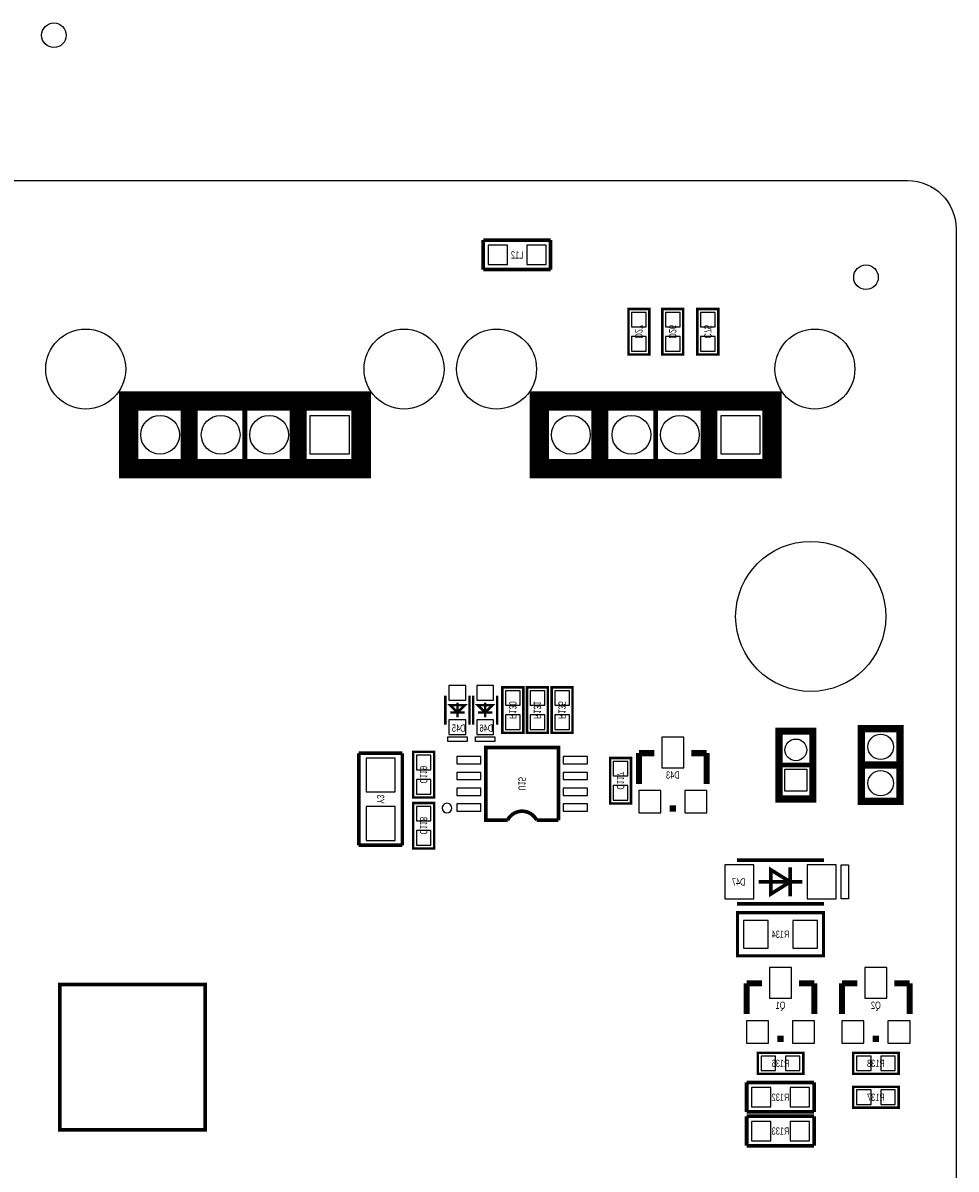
# Model space of a CAD drawing. Extents: x 0 to 129, y -3 to 86.
# Tile 7 of 7: x 91 to 129, y 38 to 86. Entities that reach past the tile are written whole.
import ezdxf
from ezdxf.enums import TextEntityAlignment as Align

# ---------------------------------------------------------------- set-up
doc = ezdxf.new("R2010")
doc.units = 0
for name, color, linetype in [('BG_OUTLINE', 3, 'CONTINUOUS'), ('BG_SILKSCREEN_BOTTOM', 173, 'CONTINUOUS'), ('PG_SILKSCREEN_BOTTOM', 150, 'CONTINUOUS'), ('PIN_BOTTOM', 202, 'CONTINUOUS'), ('RD_SILKSCREEN_BOTTOM', 122, 'CONTINUOUS')]:
    doc.layers.add(name, color=color, linetype=linetype)

msp = doc.modelspace()

# ---------------------------------------------------------------- linework, layer by layer
at = {"layer": 'BG_OUTLINE'}
msp.add_lwpolyline([(1.999996, 78.999994), (24.356873, 78.999994), (24.356873, 70.199987), (38.35687, 70.199987), (38.35687, 78.999994), (127.499999, 78.999994, -0.414213), (129.499995, 76.999998), (129.499995, 1.999996, -0.414212), (127.499999, 0), (1.999996, 0, -0.414212), (0, 1.999996), (0, 76.999998, -0.414213)], format="xyb", close=True, dxfattribs=at)
msp.add_lwpolyline([(38.35687, 78.999994), (127.499999, 78.999994, -0.414213), (129.499995, 76.999998), (129.499995, 1.999996)], format="xyb", dxfattribs=at)
at = {"layer": 'BG_SILKSCREEN_BOTTOM', "const_width": 0.150012}
msp.add_lwpolyline([(92.504006, 39.799006), (98.503994, 39.799006), (98.503994, 45.798994), (92.504006, 45.798994), (92.504006, 39.799006)], dxfattribs=at)
at = {"layer": 'PG_SILKSCREEN_BOTTOM'}
for points, const_width in [([(112.7633, 76.539598), (109.982, 76.539598)], 0.1524), ([(109.982, 76.539598), (109.982, 75.320398)], 0.1524), ([(112.7633, 75.320398), (112.7633, 76.539598)], 0.1524), ([(109.982, 75.320398), (112.7633, 75.320398)], 0.1524), ([(116.84, 71.815198), (116.84, 73.694798), (115.9764, 73.694798), (115.9764, 71.815198), (116.84, 71.815198)], 0.1016), ([(118.237, 71.815198), (118.237, 73.694798), (117.3734, 73.694798), (117.3734, 71.815198), (118.237, 71.815198)], 0.1016), ([(119.6848, 71.815198), (119.6848, 73.694798), (118.8212, 73.694798), (118.8212, 71.815198), (119.6848, 71.815198)], 0.1016), ([(104.742031, 69.899987), (95.342024, 69.899987), (95.342024, 67.099993), (104.94203, 67.099993), (104.94203, 69.899987), (104.742031, 69.899987)], 0.799998), ([(97.842019, 67.099993), (97.842019, 69.799987)], 0.699999), ([(102.342036, 67.099993), (102.342036, 69.799987)], 0.699999), ([(121.700087, 69.899987), (112.300106, 69.899987), (112.300106, 67.099993), (121.900086, 67.099993), (121.900086, 69.899987), (121.700087, 69.899987)], 0.799998), ([(114.800101, 67.099993), (114.800101, 69.799987)], 0.699999), ([(119.300092, 67.099993), (119.300092, 69.799987)], 0.699999), ([(100.14204, 69.799987), (100.14204, 67.199993)], 0.2), ([(117.100096, 69.799987), (117.100096, 67.199993)], 0.2), ([(108.417995, 56.533999), (108.417995, 57.733997)], 0.1), ([(109.417993, 56.533999), (109.417993, 57.733997)], 0.1), ([(109.560995, 56.533999), (109.560995, 57.733997)], 0.1), ([(110.560993, 56.533999), (110.560993, 57.733997)], 0.1), ([(110.772194, 58.073798), (110.772194, 56.194198), (111.635794, 56.194198), (111.635794, 58.073798), (110.772194, 58.073798)], 0.1016), ([(111.788194, 58.073798), (111.788194, 56.194198), (112.651794, 56.194198), (112.651794, 58.073798), (111.788194, 58.073798)], 0.1016), ([(113.667794, 56.194198), (113.667794, 58.073798), (112.804194, 58.073798), (112.804194, 56.194198), (113.667794, 56.194198)], 0.1016), ([(109.217993, 57.333998), (108.917994, 57.033998), (108.617995, 57.333998), (109.217993, 57.333998)], 0.1), ([(108.917994, 56.833999), (108.917994, 57.433997)], 0.1), ([(110.360993, 57.333998), (110.060994, 57.033998), (109.760995, 57.333998), (110.360993, 57.333998)], 0.1), ([(110.060994, 56.833999), (110.060994, 57.433997)], 0.1), ([(109.217993, 57.033998), (108.617995, 57.033998)], 0.1), ([(110.360993, 57.033998), (109.760995, 57.033998)], 0.1), ([(123.587993, 53.763012), (123.587993, 56.263007), (122.187995, 56.263007), (122.187995, 53.463012), (123.587993, 53.463012), (123.587993, 53.763012)], 0.299999), ([(127.188087, 53.564003), (127.188087, 56.363997), (125.58809, 56.363997), (125.58809, 53.364003), (127.188087, 53.364003), (127.188087, 53.564003)], 0.299999), ([(104.843783, 55.350893), (104.843783, 51.551103)], 0.149911), ([(106.642205, 55.350893), (104.843783, 55.350893)], 0.149911), ([(106.642205, 51.551103), (106.642205, 55.350893)], 0.149911), ([(107.952794, 53.527198), (107.952794, 55.406798), (107.089194, 55.406798), (107.089194, 53.527198), (107.952794, 53.527198)], 0.1016), ([(113.084991, 52.586001), (113.084991, 55.585995), (110.084997, 55.585995), (110.084997, 52.586001), (110.984995, 52.586001)], 0.150012), ([(117.045994, 55.355998), (116.410994, 55.355998)], 0.254), ([(116.410994, 55.355998), (116.410994, 54.085998)], 0.254), ([(118.569994, 55.355998), (119.204994, 55.355998)], 0.254), ([(119.204994, 55.355998), (119.204994, 54.085998)], 0.254), ([(115.217194, 55.152798), (115.217194, 53.273198), (116.080794, 53.273198), (116.080794, 55.152798), (115.217194, 55.152798)], 0.1016), ([(123.587993, 54.863009), (122.187995, 54.863009)], 0.2), ([(127.188087, 54.864), (125.58809, 54.864)], 0.299999), ([(107.089194, 53.298598), (107.089194, 51.418998), (107.952794, 51.418998), (107.952794, 53.298598), (107.089194, 53.298598)], 0.1016), ([(117.934994, 53.069998), (117.680994, 53.069998)], 0.254), ([(112.184993, 52.586001), (113.084991, 52.586001)], 0.150012), ([(104.843783, 51.551103), (106.642205, 51.551103)], 0.149911), ([(124.05299, 50.937998), (120.452998, 50.937998)], 0.150012), ([(122.652892, 50.038), (121.853096, 49.537899), (121.853096, 50.538101), (122.652892, 50.038)], 0.150012), ([(122.652993, 49.438001), (122.652993, 50.637999)], 0.150012), ([(121.352996, 50.038), (123.152992, 50.038)], 0.150012), ([(120.452998, 49.138002), (124.05299, 49.138002)], 0.150012), ([(120.474994, 46.99), (124.030994, 46.99), (124.030994, 48.768), (120.474994, 48.768), (120.474994, 46.99)], 0.127), ([(121.490994, 45.847), (120.855994, 45.847)], 0.254), ([(120.855994, 45.847), (120.855994, 44.577)], 0.254), ([(123.014994, 45.847), (123.649994, 45.847)], 0.254), ([(123.649994, 45.847), (123.649994, 44.577)], 0.254), ([(125.427994, 45.847), (124.792994, 45.847)], 0.254), ([(124.792994, 45.847), (124.792994, 44.577)], 0.254), ([(126.951994, 45.847), (127.586994, 45.847)], 0.254), ([(127.586994, 45.847), (127.586994, 44.577)], 0.254), ([(122.379994, 43.561), (122.125994, 43.561)], 0.254), ([(126.316994, 43.561), (126.062994, 43.561)], 0.254), ([(121.313194, 42.1132), (123.192794, 42.1132), (123.192794, 42.9768), (121.313194, 42.9768), (121.313194, 42.1132)], 0.1016), ([(127.129794, 42.9768), (125.250194, 42.9768), (125.250194, 42.1132), (127.129794, 42.1132), (127.129794, 42.9768)], 0.1016), ([(123.637294, 41.7576), (120.855994, 41.7576)], 0.1524), ([(120.855994, 41.7576), (120.855994, 40.5384)], 0.1524), ([(123.637294, 40.5384), (123.637294, 41.7576)], 0.1524), ([(125.250194, 40.7162), (127.129794, 40.7162), (127.129794, 41.5798), (125.250194, 41.5798), (125.250194, 40.7162)], 0.1016), ([(120.855994, 40.5384), (123.637294, 40.5384)], 0.1524), ([(123.637294, 40.3606), (120.855994, 40.3606)], 0.1524), ([(120.855994, 40.3606), (120.855994, 39.1414)], 0.1524), ([(123.637294, 39.1414), (123.637294, 40.3606)], 0.1524), ([(120.855994, 39.1414), (123.637294, 39.1414)], 0.1524)]:
    msp.add_lwpolyline(points, dxfattribs=dict(at, const_width=const_width))
for points in [[(109.317993, 55.834001), (108.517995, 55.834001), (108.517995, 56.034), (109.317993, 56.034)], [(110.460993, 55.834001), (109.660995, 55.834001), (109.660995, 56.034), (110.460993, 56.034)], [(124.752989, 49.338001), (124.752989, 50.737999), (125.052988, 50.737999), (125.052988, 49.338001)]]:
    msp.add_lwpolyline(points, close=True, dxfattribs=at)
msp.add_lwpolyline([(108.685, 53.086, 1), (108.284988, 53.085996, 1)], format="xyb", close=True, dxfattribs=at)
at = {"layer": 'PG_SILKSCREEN_BOTTOM', "const_width": 0.150012}
msp.add_lwpolyline([(112.184993, 52.586001, 0.618031), (110.984995, 52.586001)], format="xyb", dxfattribs=at)
at = {"layer": 'PIN_BOTTOM'}
for points in [[(110.97895, 75.529948), (110.97895, 76.330048), (110.17885, 76.330048), (110.17885, 75.529948)], [(112.57915, 75.529948), (112.57915, 76.330048), (111.77905, 76.330048), (111.77905, 75.529948)], [(116.108505, 72.955201), (116.707895, 72.955201), (116.707895, 73.55459), (116.108505, 73.55459)], [(117.505505, 72.955201), (118.104895, 72.955201), (118.104895, 73.55459), (117.505505, 73.55459)], [(118.953305, 72.955201), (119.552695, 72.955201), (119.552695, 73.55459), (118.953305, 73.55459)], [(116.108505, 71.955406), (116.707895, 71.955406), (116.707895, 72.554795), (116.108505, 72.554795)], [(117.505505, 71.955406), (118.104895, 71.955406), (118.104895, 72.554795), (117.505505, 72.554795)], [(118.953305, 71.955406), (119.552695, 71.955406), (119.552695, 72.554795), (118.953305, 72.554795)], [(104.442082, 69.299938), (104.442082, 67.700042), (102.842187, 67.700042), (102.842187, 69.299938)], [(121.400138, 69.299938), (121.400138, 67.700042), (119.800243, 67.700042), (119.800243, 69.299938)], [(108.567995, 57.544056), (109.267993, 57.544056), (109.267993, 58.143953), (108.567995, 58.143953)], [(109.710995, 57.544056), (110.410993, 57.544056), (110.410993, 58.143953), (109.710995, 58.143953)], [(111.503689, 57.93359), (110.904299, 57.93359), (110.904299, 57.334201), (111.503689, 57.334201)], [(112.519689, 57.93359), (111.920299, 57.93359), (111.920299, 57.334201), (112.519689, 57.334201)], [(112.936299, 57.334201), (113.535689, 57.334201), (113.535689, 57.93359), (112.936299, 57.93359)], [(111.503689, 56.933795), (110.904299, 56.933795), (110.904299, 56.334406), (111.503689, 56.334406)], [(112.519689, 56.933795), (111.920299, 56.933795), (111.920299, 56.334406), (112.519689, 56.334406)], [(112.936299, 56.334406), (113.535689, 56.334406), (113.535689, 56.933795), (112.936299, 56.933795)], [(108.567995, 56.124043), (109.267993, 56.124043), (109.267993, 56.72394), (108.567995, 56.72394)], [(109.710995, 56.124043), (110.410993, 56.124043), (110.410993, 56.72394), (109.710995, 56.72394)], [(118.265194, 54.746398), (118.265194, 56.016398), (117.350794, 56.016398), (117.350794, 54.746398)], [(105.143046, 53.75181), (106.342942, 53.75181), (106.342942, 55.151807), (105.143046, 55.151807)], [(107.221299, 54.667201), (107.820689, 54.667201), (107.820689, 55.26659), (107.221299, 55.26659)], [(108.884999, 54.911003), (109.884997, 54.911003), (109.884997, 55.211002), (108.884999, 55.211002)], [(113.284991, 54.911003), (114.284989, 54.911003), (114.284989, 55.211002), (113.284991, 55.211002)], [(115.948689, 55.01259), (115.349299, 55.01259), (115.349299, 54.413201), (115.948689, 54.413201)], [(108.884999, 54.260991), (109.884997, 54.260991), (109.884997, 54.560991), (108.884999, 54.560991)], [(113.284991, 54.260991), (114.284989, 54.260991), (114.284989, 54.560991), (113.284991, 54.560991)], [(123.337942, 53.787967), (122.438046, 53.787967), (122.438046, 54.687864), (123.337942, 54.687864)], [(107.221299, 53.667406), (107.820689, 53.667406), (107.820689, 54.266795), (107.221299, 54.266795)], [(115.948689, 54.012795), (115.349299, 54.012795), (115.349299, 53.413406), (115.948689, 53.413406)], [(108.884999, 53.611005), (109.884997, 53.611005), (109.884997, 53.911005), (108.884999, 53.911005)], [(113.284991, 53.611005), (114.284989, 53.611005), (114.284989, 53.911005), (113.284991, 53.911005)], [(117.312694, 52.892198), (117.312694, 53.806598), (116.398294, 53.806598), (116.398294, 52.892198)], [(119.217694, 52.892198), (119.217694, 53.806598), (118.303294, 53.806598), (118.303294, 52.892198)], [(105.143046, 51.750189), (106.342942, 51.750189), (106.342942, 53.150186), (105.143046, 53.150186)], [(107.820689, 53.15839), (107.221299, 53.15839), (107.221299, 52.559001), (107.820689, 52.559001)], [(108.884999, 52.960994), (109.884997, 52.960994), (109.884997, 53.260993), (108.884999, 53.260993)], [(113.284991, 52.960994), (114.284989, 52.960994), (114.284989, 53.260993), (113.284991, 53.260993)], [(107.820689, 52.158595), (107.221299, 52.158595), (107.221299, 51.559206), (107.820689, 51.559206)], [(119.953049, 50.737999), (119.953049, 49.338001), (121.152945, 49.338001), (121.152945, 50.737999)], [(123.353043, 50.737999), (123.353043, 49.338001), (124.552939, 49.338001), (124.552939, 50.737999)], [(120.728994, 48.4505), (120.728994, 47.3075), (121.744994, 47.3075), (121.744994, 48.4505)], [(122.760994, 48.4505), (122.760994, 47.3075), (123.776994, 47.3075), (123.776994, 48.4505)], [(122.710194, 45.2374), (122.710194, 46.5074), (121.795794, 46.5074), (121.795794, 45.2374)], [(126.647194, 45.2374), (126.647194, 46.5074), (125.732794, 46.5074), (125.732794, 45.2374)], [(121.757694, 43.3832), (121.757694, 44.2976), (120.843294, 44.2976), (120.843294, 43.3832)], [(123.662694, 43.3832), (123.662694, 44.2976), (122.748294, 44.2976), (122.748294, 43.3832)], [(125.694694, 43.3832), (125.694694, 44.2976), (124.780294, 44.2976), (124.780294, 43.3832)], [(127.599694, 43.3832), (127.599694, 44.2976), (126.685294, 44.2976), (126.685294, 43.3832)], [(121.453402, 42.844695), (121.453402, 42.245305), (122.052791, 42.245305), (122.052791, 42.844695)], [(122.453197, 42.844695), (122.453197, 42.245305), (123.052586, 42.245305), (123.052586, 42.844695)], [(125.989791, 42.245305), (125.989791, 42.844695), (125.390402, 42.844695), (125.390402, 42.245305)], [(126.989586, 42.245305), (126.989586, 42.844695), (126.390197, 42.844695), (126.390197, 42.245305)], [(121.852944, 40.74795), (121.852944, 41.54805), (121.052844, 41.54805), (121.052844, 40.74795)], [(123.453144, 40.74795), (123.453144, 41.54805), (122.653044, 41.54805), (122.653044, 40.74795)], [(125.390402, 41.447695), (125.390402, 40.848305), (125.989791, 40.848305), (125.989791, 41.447695)], [(126.390197, 41.447695), (126.390197, 40.848305), (126.989586, 40.848305), (126.989586, 41.447695)], [(121.852944, 39.35095), (121.852944, 40.15105), (121.052844, 40.15105), (121.052844, 39.35095)], [(123.453144, 39.35095), (123.453144, 40.15105), (122.653044, 40.15105), (122.653044, 39.35095)]]:
    msp.add_lwpolyline(points, close=True, dxfattribs=at)
for centre, radius in [((92.260039, 84.999982), 0.508), ((125.7808, 75.0062), 0.508), ((93.571847, 71.214082), 1.649997), ((106.712233, 71.214082), 1.649997), ((110.529903, 71.214082), 1.649997), ((123.670289, 71.214082), 1.649997), ((96.641945, 68.49999), 0.799948), ((99.142042, 68.49999), 0.799948), ((101.142038, 68.49999), 0.799948), ((113.600001, 68.49999), 0.799948), ((116.100098, 68.49999), 0.799948), ((118.100094, 68.49999), 0.799948), ((123.500134, 60.999878), 3.099956), ((122.887994, 55.488103), 0.449948), ((126.388089, 55.614087), 0.525005), ((126.388089, 54.113913), 0.525005)]:
    msp.add_circle(centre, radius, dxfattribs=at)

# ---------------------------------------------------------------- texts
at = {"layer": 'RD_SILKSCREEN_BOTTOM', "text_generation_flag": 2, "width": 0.700025}
for s, p in [('L12', (111.379, 75.779986)), ('D45', (108.966, 56.238013)), ('D46', (110.109, 56.238013)), ('D43', (117.807994, 54.304286)), ('D47', (120.523, 49.888013)), ('R134', (122.252994, 47.728988)), ('Q1', (122.252994, 44.795288)), ('Q2', (126.189994, 44.795288)), ('R136', (122.252994, 42.394988)), ('R138', (126.189994, 42.394988)), ('R132', (122.252994, 40.997988)), ('R137', (126.189994, 40.997988)), ('R133', (122.252994, 39.600988))]:
    msp.add_text(s, height=0.299999, dxfattribs=at).set_placement(p, align=Align.CENTER)
for s, p in [('D27', (116.258213, 72.755354)), ('D26', (117.655213, 72.755354)), ('C75', (119.103013, 72.755354)), ('R130', (111.054007, 57.134354)), ('R131', (112.070007, 57.134354)), ('R135', (113.086007, 57.134354)), ('C119', (107.371007, 54.467354)), ('C117', (115.499007, 54.213354)), ('U15', (111.435007, 54.086354)), ('Y3', (105.593007, 53.451354)), ('C118', (107.371007, 52.359154))]:
    msp.add_text(s, height=0.299999, rotation=270, dxfattribs=at).set_placement(p, align=Align.CENTER)

doc.saveas('drawing.dxf')
